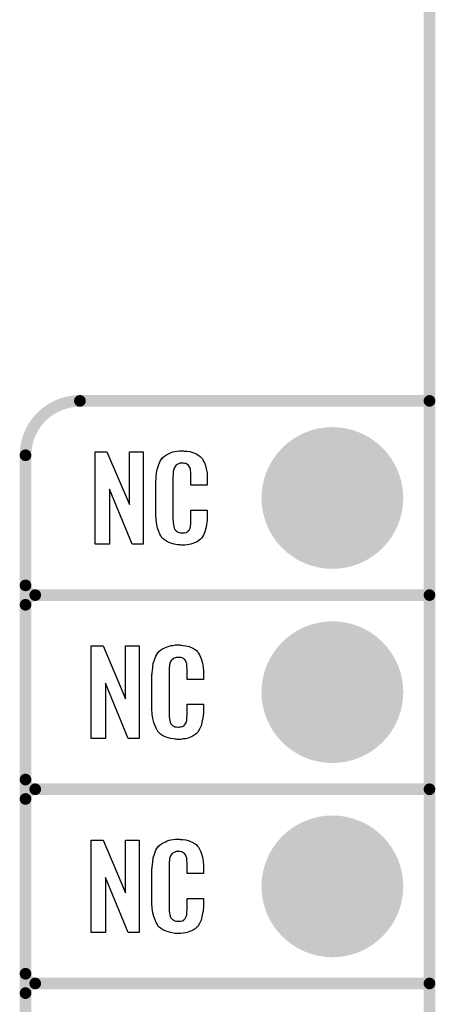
# Model space of a CAD drawing. Extents: x -0.07 to 0.95, y -0.15 to 2.1.
# Tile 11 of 16: x 0.74 to 0.95, y 0.44 to 0.95. Entities that reach past the tile are written whole.
import ezdxf

# ---------------------------------------------------------------- set-up
doc = ezdxf.new("R2010")
doc.units = 0
doc.layers.get('0').update_dxf_attribs({"linetype": 'CONTINUOUS'})
for name, color, linetype in [('gko', 6, 'CONTINUOUS'), ('gto', 2, 'CONTINUOUS'), ('gts', 1, 'CONTINUOUS')]:
    doc.layers.add(name, color=color, linetype=linetype)

# ---------------------------------------------------------------- blocks, each defined once
blk = doc.blocks.new('D12')
at = {"const_width": 0.003}
blk.add_lwpolyline([(-0.0015, 0, 1), (0.0015, 0, 1)], format="xyb", close=True, dxfattribs=at)
blk = doc.blocks.new('D44')
at = {"const_width": 0.0365}
blk.add_lwpolyline([(-0.01825, 0, 1), (0.01825, 0, 1)], format="xyb", close=True, dxfattribs=at)

msp = doc.modelspace()

# ---------------------------------------------------------------- linework, layer by layer
at = {"layer": 'gko', "color": 6, "const_width": 0.006}
msp.add_lwpolyline([(0.95, -0.05), (0.95, 2.01)], dxfattribs=at)
at = {"layer": 'gto', "color": 2, "const_width": 0.006}
for points in [[(0.77, 0.75, 0.414214), (0.742, 0.722)], [(0.742, 0.655, 0.414214), (0.747, 0.65)], [(0.747, 0.65, 0.414214), (0.742, 0.645)], [(0.747, 0.65, 0.414214), (0.742, 0.645)], [(0.742, 0.555, 0.414214), (0.747, 0.55)], [(0.747, 0.55, 0.414214), (0.742, 0.545)], [(0.747, 0.55, 0.414214), (0.742, 0.545)], [(0.742, 0.455, 0.414214), (0.747, 0.45)], [(0.747, 0.45, 0.414214), (0.742, 0.445)], [(0.747, 0.45, 0.414214), (0.742, 0.445)]]:
    msp.add_lwpolyline(points, format="xyb", dxfattribs=at)
for points in [[(0.77, 0.75), (0.77, 0.75)], [(0.77, 0.75), (0.77, 0.75)], [(0.77, 0.75), (0.95, 0.75)], [(0.742, -0.022), (0.742, 0.722)], [(0.742, 0.655), (0.742, 0.655)], [(0.742, 0.655), (0.742, 0.655)], [(0.747, 0.65), (0.747, 0.65)], [(0.747, 0.65), (0.747, 0.65)], [(0.747, 0.65), (0.747, 0.65)], [(0.747, 0.65), (0.747, 0.65)], [(0.747, 0.65), (0.95, 0.65)], [(0.747, 0.65), (0.95, 0.65)], [(0.742, 0.555), (0.742, 0.645)], [(0.742, 0.555), (0.742, 0.555)], [(0.742, 0.555), (0.742, 0.555)], [(0.747, 0.55), (0.747, 0.55)], [(0.747, 0.55), (0.747, 0.55)], [(0.747, 0.55), (0.747, 0.55)], [(0.747, 0.55), (0.747, 0.55)], [(0.747, 0.55), (0.95, 0.55)], [(0.747, 0.55), (0.95, 0.55)], [(0.742, 0.455), (0.742, 0.545)], [(0.742, 0.455), (0.742, 0.455)], [(0.742, 0.455), (0.742, 0.455)], [(0.747, 0.45), (0.747, 0.45)], [(0.747, 0.45), (0.747, 0.45)], [(0.747, 0.45), (0.747, 0.45)], [(0.747, 0.45), (0.747, 0.45)], [(0.747, 0.45), (0.95, 0.45)], [(0.747, 0.45), (0.95, 0.45)], [(0.742, 0.355), (0.742, 0.445)]]:
    msp.add_lwpolyline(points, dxfattribs=at)
at = {"layer": 'gto', "color": 2}
for points in [[(0.8026, 0.6762), (0.7969, 0.6762), (0.7852, 0.7046), (0.7852, 0.6762), (0.7778, 0.6762), (0.7778, 0.7238), (0.7839, 0.7238), (0.7955, 0.6966), (0.7955, 0.7238), (0.8026, 0.7238), (0.8026, 0.6762)], [(0.8238, 0.7242), (0.8244, 0.7242), (0.825, 0.7241), (0.8266, 0.7239), (0.8282, 0.7235), (0.8298, 0.7228), (0.8313, 0.7219), (0.832, 0.7214), (0.8326, 0.7207), (0.8327, 0.7205), (0.8331, 0.7201), (0.8335, 0.7192), (0.8341, 0.7181), (0.8346, 0.7167), (0.8351, 0.715), (0.8355, 0.7129), (0.8356, 0.7106), (0.8356, 0.7066), (0.8272, 0.7066), (0.8272, 0.7107), (0.8272, 0.7108), (0.8272, 0.7111), (0.8272, 0.7116), (0.8272, 0.7121), (0.8271, 0.7134), (0.827, 0.7141), (0.827, 0.7146), (0.827, 0.7147), (0.8269, 0.7149), (0.8267, 0.7154), (0.8263, 0.7163), (0.8257, 0.717), (0.8256, 0.7172), (0.8254, 0.7173), (0.825, 0.7175), (0.8246, 0.7177), (0.8241, 0.7178), (0.8234, 0.7179), (0.8223, 0.7179), (0.822, 0.7179), (0.8215, 0.7179), (0.8205, 0.7175), (0.82, 0.7173), (0.8196, 0.7169), (0.8194, 0.7167), (0.819, 0.7163), (0.8185, 0.7154), (0.8182, 0.7143), (0.8182, 0.7142), (0.8182, 0.7141), (0.8181, 0.7137), (0.8181, 0.7132), (0.818, 0.7127), (0.818, 0.7119), (0.8179, 0.7111), (0.8179, 0.7102), (0.8179, 0.6895), (0.8179, 0.6894), (0.8179, 0.6889), (0.818, 0.6882), (0.818, 0.6873), (0.8184, 0.6854), (0.8185, 0.6845), (0.8189, 0.6837), (0.819, 0.6836), (0.8191, 0.6834), (0.8194, 0.6832), (0.8197, 0.6829), (0.8203, 0.6825), (0.8209, 0.6822), (0.8218, 0.6821), (0.8227, 0.682), (0.8231, 0.682), (0.8234, 0.6821), (0.8238, 0.6821), (0.8248, 0.6823), (0.8253, 0.6826), (0.8257, 0.6829), (0.8257, 0.6829), (0.8258, 0.6831), (0.8262, 0.6835), (0.8267, 0.6844), (0.827, 0.6854), (0.827, 0.6855), (0.827, 0.6857), (0.827, 0.686), (0.8271, 0.6865), (0.8271, 0.687), (0.8272, 0.6878), (0.8272, 0.6886), (0.8272, 0.6895), (0.8272, 0.6938), (0.8356, 0.6938), (0.8356, 0.69), (0.8356, 0.6899), (0.8356, 0.6897), (0.8356, 0.6894), (0.8356, 0.6889), (0.8355, 0.6883), (0.8354, 0.6876), (0.8352, 0.6861), (0.8348, 0.6844), (0.8344, 0.6826), (0.8336, 0.6809), (0.8327, 0.6794), (0.8326, 0.6792), (0.8321, 0.6788), (0.8314, 0.6782), (0.8304, 0.6775), (0.829, 0.6769), (0.8272, 0.6762), (0.8263, 0.676), (0.8252, 0.6759), (0.824, 0.6757), (0.822, 0.6757), (0.8215, 0.6758), (0.8208, 0.6758), (0.8202, 0.6759), (0.8186, 0.6762), (0.8169, 0.6767), (0.8151, 0.6774), (0.8135, 0.6784), (0.8128, 0.679), (0.8122, 0.6797), (0.8122, 0.6798), (0.8121, 0.6799), (0.8119, 0.6802), (0.8117, 0.6805), (0.8112, 0.6814), (0.8107, 0.6827), (0.81, 0.6844), (0.8096, 0.6864), (0.8092, 0.6887), (0.8091, 0.6914), (0.8091, 0.7083), (0.8091, 0.7084), (0.8091, 0.7087), (0.8091, 0.7091), (0.8092, 0.7096), (0.8092, 0.7103), (0.8093, 0.711), (0.8095, 0.7128), (0.8098, 0.7147), (0.8104, 0.7167), (0.8111, 0.7186), (0.8122, 0.7203), (0.8122, 0.7204), (0.8123, 0.7204), (0.8127, 0.7209), (0.8135, 0.7216), (0.8146, 0.7223), (0.816, 0.723), (0.817, 0.7234), (0.8179, 0.7237), (0.8189, 0.724), (0.8201, 0.7241), (0.8213, 0.7243), (0.8233, 0.7243), (0.8238, 0.7242)], [(0.8006, 0.5762), (0.7949, 0.5762), (0.7832, 0.6046), (0.7832, 0.5762), (0.7758, 0.5762), (0.7758, 0.6238), (0.7819, 0.6238), (0.7935, 0.5966), (0.7935, 0.6238), (0.8006, 0.6238), (0.8006, 0.5762)], [(0.8218, 0.6242), (0.8224, 0.6242), (0.823, 0.6241), (0.8246, 0.6239), (0.8262, 0.6235), (0.8278, 0.6228), (0.8293, 0.6219), (0.83, 0.6214), (0.8306, 0.6207), (0.8307, 0.6205), (0.8311, 0.6201), (0.8315, 0.6192), (0.8321, 0.6181), (0.8326, 0.6167), (0.8331, 0.615), (0.8335, 0.6129), (0.8336, 0.6106), (0.8336, 0.6066), (0.8252, 0.6066), (0.8252, 0.6107), (0.8252, 0.6108), (0.8252, 0.6111), (0.8252, 0.6116), (0.8252, 0.6121), (0.8251, 0.6134), (0.825, 0.6141), (0.825, 0.6146), (0.825, 0.6147), (0.8249, 0.6149), (0.8247, 0.6154), (0.8243, 0.6163), (0.8238, 0.617), (0.8236, 0.6172), (0.8234, 0.6173), (0.823, 0.6175), (0.8226, 0.6177), (0.8221, 0.6178), (0.8214, 0.6179), (0.8203, 0.6179), (0.82, 0.6179), (0.8195, 0.6179), (0.8185, 0.6175), (0.818, 0.6173), (0.8176, 0.6169), (0.8174, 0.6167), (0.817, 0.6163), (0.8165, 0.6154), (0.8162, 0.6143), (0.8162, 0.6142), (0.8162, 0.6141), (0.8161, 0.6137), (0.8161, 0.6132), (0.816, 0.6127), (0.816, 0.6119), (0.8159, 0.6111), (0.8159, 0.6102), (0.8159, 0.5895), (0.8159, 0.5894), (0.8159, 0.5889), (0.816, 0.5882), (0.816, 0.5873), (0.8163, 0.5854), (0.8165, 0.5845), (0.8169, 0.5837), (0.817, 0.5836), (0.8171, 0.5834), (0.8174, 0.5832), (0.8177, 0.5829), (0.8183, 0.5825), (0.8189, 0.5822), (0.8198, 0.5821), (0.8207, 0.582), (0.8211, 0.582), (0.8214, 0.5821), (0.8218, 0.5821), (0.8228, 0.5823), (0.8233, 0.5826), (0.8237, 0.5829), (0.8238, 0.5829), (0.8238, 0.5831), (0.8242, 0.5835), (0.8247, 0.5844), (0.825, 0.5854), (0.825, 0.5855), (0.825, 0.5857), (0.825, 0.586), (0.8251, 0.5865), (0.8251, 0.587), (0.8252, 0.5878), (0.8252, 0.5886), (0.8252, 0.5895), (0.8252, 0.5938), (0.8336, 0.5938), (0.8336, 0.59), (0.8336, 0.5899), (0.8336, 0.5897), (0.8336, 0.5894), (0.8336, 0.5889), (0.8335, 0.5883), (0.8334, 0.5876), (0.8332, 0.5861), (0.8328, 0.5844), (0.8324, 0.5826), (0.8316, 0.5809), (0.8307, 0.5794), (0.8306, 0.5792), (0.8301, 0.5788), (0.8294, 0.5782), (0.8284, 0.5775), (0.827, 0.5769), (0.8252, 0.5762), (0.8243, 0.576), (0.8232, 0.5759), (0.822, 0.5757), (0.82, 0.5757), (0.8195, 0.5758), (0.8188, 0.5758), (0.8182, 0.5759), (0.8166, 0.5762), (0.8149, 0.5767), (0.8131, 0.5774), (0.8115, 0.5784), (0.8108, 0.579), (0.8102, 0.5797), (0.8102, 0.5798), (0.8101, 0.5799), (0.8099, 0.5802), (0.8097, 0.5805), (0.8092, 0.5814), (0.8087, 0.5827), (0.808, 0.5844), (0.8076, 0.5864), (0.8072, 0.5887), (0.8071, 0.5914), (0.8071, 0.6083), (0.8071, 0.6084), (0.8071, 0.6087), (0.8071, 0.6091), (0.8072, 0.6096), (0.8072, 0.6103), (0.8073, 0.611), (0.8075, 0.6128), (0.8078, 0.6147), (0.8084, 0.6166), (0.8091, 0.6186), (0.8102, 0.6203), (0.8102, 0.6203), (0.8103, 0.6204), (0.8107, 0.6209), (0.8115, 0.6216), (0.8126, 0.6223), (0.814, 0.623), (0.815, 0.6234), (0.8159, 0.6237), (0.8169, 0.624), (0.8181, 0.6241), (0.8193, 0.6243), (0.8213, 0.6243), (0.8218, 0.6242)], [(0.8006, 0.4762), (0.7949, 0.4762), (0.7832, 0.5046), (0.7832, 0.4762), (0.7758, 0.4762), (0.7758, 0.5238), (0.7819, 0.5238), (0.7935, 0.4966), (0.7935, 0.5238), (0.8006, 0.5238), (0.8006, 0.4762)], [(0.8218, 0.5242), (0.8224, 0.5242), (0.823, 0.5241), (0.8246, 0.5239), (0.8262, 0.5235), (0.8278, 0.5228), (0.8293, 0.5219), (0.83, 0.5214), (0.8306, 0.5207), (0.8307, 0.5205), (0.8311, 0.5201), (0.8315, 0.5192), (0.8321, 0.5181), (0.8326, 0.5167), (0.8331, 0.515), (0.8335, 0.5129), (0.8336, 0.5106), (0.8336, 0.5066), (0.8252, 0.5066), (0.8252, 0.5107), (0.8252, 0.5108), (0.8252, 0.5111), (0.8252, 0.5116), (0.8252, 0.5121), (0.8251, 0.5134), (0.825, 0.5141), (0.825, 0.5146), (0.825, 0.5147), (0.8249, 0.5149), (0.8247, 0.5154), (0.8243, 0.5163), (0.8238, 0.517), (0.8236, 0.5172), (0.8234, 0.5173), (0.823, 0.5175), (0.8226, 0.5177), (0.8221, 0.5178), (0.8214, 0.5179), (0.8203, 0.5179), (0.82, 0.5179), (0.8195, 0.5179), (0.8185, 0.5175), (0.818, 0.5173), (0.8176, 0.5169), (0.8174, 0.5167), (0.817, 0.5163), (0.8165, 0.5154), (0.8162, 0.5143), (0.8162, 0.5142), (0.8162, 0.5141), (0.8161, 0.5137), (0.8161, 0.5132), (0.816, 0.5127), (0.816, 0.5119), (0.8159, 0.5111), (0.8159, 0.5102), (0.8159, 0.4895), (0.8159, 0.4894), (0.8159, 0.4889), (0.816, 0.4882), (0.816, 0.4873), (0.8163, 0.4854), (0.8165, 0.4845), (0.8169, 0.4837), (0.817, 0.4836), (0.8171, 0.4834), (0.8174, 0.4832), (0.8177, 0.4829), (0.8183, 0.4825), (0.8189, 0.4822), (0.8198, 0.4821), (0.8207, 0.482), (0.8211, 0.482), (0.8214, 0.4821), (0.8218, 0.4821), (0.8228, 0.4823), (0.8233, 0.4826), (0.8237, 0.4829), (0.8238, 0.4829), (0.8238, 0.4831), (0.8242, 0.4835), (0.8247, 0.4844), (0.825, 0.4854), (0.825, 0.4855), (0.825, 0.4857), (0.825, 0.486), (0.8251, 0.4865), (0.8251, 0.487), (0.8252, 0.4878), (0.8252, 0.4886), (0.8252, 0.4895), (0.8252, 0.4938), (0.8336, 0.4938), (0.8336, 0.49), (0.8336, 0.4899), (0.8336, 0.4897), (0.8336, 0.4894), (0.8336, 0.4889), (0.8335, 0.4883), (0.8334, 0.4876), (0.8332, 0.4861), (0.8328, 0.4844), (0.8324, 0.4826), (0.8316, 0.4809), (0.8307, 0.4794), (0.8306, 0.4792), (0.8301, 0.4788), (0.8294, 0.4782), (0.8284, 0.4775), (0.827, 0.4769), (0.8252, 0.4762), (0.8243, 0.476), (0.8232, 0.4759), (0.822, 0.4757), (0.82, 0.4757), (0.8195, 0.4758), (0.8188, 0.4758), (0.8182, 0.4759), (0.8166, 0.4762), (0.8149, 0.4767), (0.8131, 0.4774), (0.8115, 0.4784), (0.8108, 0.479), (0.8102, 0.4797), (0.8102, 0.4798), (0.8101, 0.4799), (0.8099, 0.4802), (0.8097, 0.4805), (0.8092, 0.4814), (0.8087, 0.4827), (0.808, 0.4844), (0.8076, 0.4864), (0.8072, 0.4887), (0.8071, 0.4914), (0.8071, 0.5083), (0.8071, 0.5084), (0.8071, 0.5087), (0.8071, 0.5091), (0.8072, 0.5096), (0.8072, 0.5103), (0.8073, 0.511), (0.8075, 0.5128), (0.8078, 0.5147), (0.8084, 0.5166), (0.8091, 0.5186), (0.8102, 0.5203), (0.8102, 0.5203), (0.8103, 0.5204), (0.8107, 0.5209), (0.8115, 0.5216), (0.8126, 0.5223), (0.814, 0.523), (0.815, 0.5234), (0.8159, 0.5237), (0.8169, 0.524), (0.8181, 0.5241), (0.8193, 0.5243), (0.8213, 0.5243), (0.8218, 0.5242)]]:
    msp.add_lwpolyline(points, dxfattribs=at)

# ---------------------------------------------------------------- block references
at = {"layer": 'gto'}
for p in [(0.77, 0.75), (0.77, 0.75), (0.77, 0.75), (0.77, 0.75), (0.95, 0.75), (0.742, 0.722), (0.742, 0.722), (0.742, 0.655), (0.742, 0.655), (0.742, 0.655), (0.747, 0.65), (0.747, 0.65), (0.747, 0.65), (0.747, 0.65), (0.747, 0.65), (0.747, 0.65), (0.747, 0.65), (0.747, 0.65), (0.747, 0.65), (0.95, 0.65), (0.95, 0.65), (0.742, 0.645), (0.742, 0.645), (0.742, 0.645), (0.742, 0.555), (0.742, 0.555), (0.742, 0.555), (0.742, 0.555), (0.747, 0.55), (0.747, 0.55), (0.747, 0.55), (0.747, 0.55), (0.747, 0.55), (0.747, 0.55), (0.747, 0.55), (0.747, 0.55), (0.747, 0.55), (0.95, 0.55), (0.95, 0.55), (0.742, 0.545), (0.742, 0.545), (0.742, 0.545), (0.742, 0.455), (0.742, 0.455), (0.742, 0.455), (0.742, 0.455), (0.747, 0.45), (0.747, 0.45), (0.747, 0.45), (0.747, 0.45), (0.747, 0.45), (0.747, 0.45), (0.747, 0.45), (0.747, 0.45), (0.747, 0.45), (0.95, 0.45), (0.95, 0.45), (0.742, 0.445), (0.742, 0.445), (0.742, 0.445)]:
    msp.add_blockref('D12', p, dxfattribs=at)
at = {"layer": 'gts'}
for p in [(0.9, 0.7), (0.9, 0.6), (0.9, 0.5)]:
    msp.add_blockref('D44', p, dxfattribs=at)

doc.saveas('drawing.dxf')
